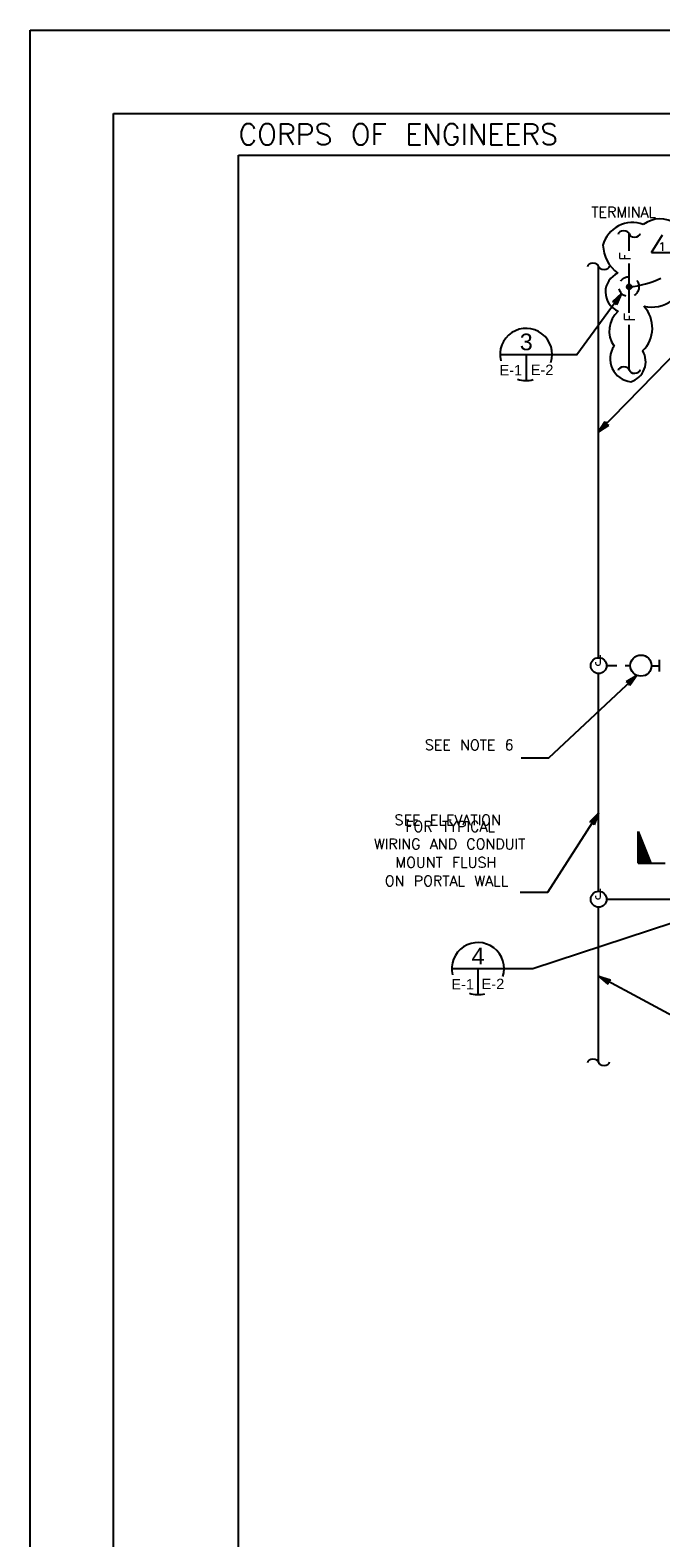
# Model space of a CAD drawing. Extents: x -28.6 to 13.4, y -12 to 18.
# Tile 2 of 6: x -28.6 to -21, y -0.1 to 18. Entities that reach past the tile are written whole.
import ezdxf
from ezdxf.enums import TextEntityAlignment as Align

# ---------------------------------------------------------------- set-up
doc = ezdxf.new("R2010")
doc.units = 0
doc.header["$MEASUREMENT"] = 0
doc.linetypes.add('HIDDEN2', pattern=[0.1875, 0.125, -0.0625])
doc.layers.add('01', color=7, linetype='CONTINUOUS')
doc.layers.add('02', color=7, linetype='CONTINUOUS')
doc.styles.add('ARIAL', font='Arial')
doc.styles.add('TXT_SHX', font='txt.shx')

msp = doc.modelspace()

# ---------------------------------------------------------------- linework, layer by layer
at = {"layer": '01', "color": 7, "linetype": 'CONTINUOUS'}
for p, q in [((-28.555, 17.982), (13.445, 17.982)), ((-28.555, -12.018), (-28.555, 17.982)), ((-27.555, -11.018), (-27.555, 16.982)), ((-27.555, 16.982), (12.445, 16.982)), ((-26.055, 16.482), (11.945, 16.482)), ((-26.055, -10.518), (-26.055, 16.482)), ((-19.098, 15.868), (-21.737, 13.16)), ((-21.369, 15.333), (-21.369, 15.532)), ((-21.737, 10.448), (-21.737, 15.143)), ((-21.369, 14.59), (-21.369, 15.182)), ((-21.996, 14.089), (-21.46, 14.82)), ((-21.46, 14.82), (-21.57, 14.722)), ((-21.537, 14.715), (-21.57, 14.722)), ((-21.482, 14.79), (-21.554, 14.726)), ((-21.532, 14.722), (-21.554, 14.726)), ((-21.503, 14.761), (-21.537, 14.73)), ((-21.527, 14.728), (-21.537, 14.73)), ((-21.52, 14.686), (-21.537, 14.715)), ((-21.521, 14.703), (-21.532, 14.722)), ((-21.522, 14.719), (-21.527, 14.728)), ((-21.503, 14.761), (-21.522, 14.719)), ((-21.482, 14.79), (-21.521, 14.703)), ((-21.46, 14.82), (-21.52, 14.686)), ((-21.369, 13.905), (-21.369, 14.446)), ((-22.294, 14.089), (-21.994, 14.089)), ((-21.737, 13.16), (-21.659, 13.285)), ((-21.737, 13.16), (-21.614, 13.241)), ((-21.711, 13.186), (-21.66, 13.268)), ((-21.711, 13.186), (-21.631, 13.24)), ((-21.686, 13.212), (-21.662, 13.251)), ((-21.686, 13.212), (-21.648, 13.238)), ((-21.662, 13.251), (-21.657, 13.242)), ((-21.66, 13.268), (-21.652, 13.247)), ((-21.659, 13.285), (-21.646, 13.253)), ((-21.657, 13.242), (-21.648, 13.238)), ((-21.652, 13.247), (-21.631, 13.24)), ((-21.646, 13.253), (-21.614, 13.241)), ((-21.103, 10.353), (-21.004, 10.353)), ((-21.004, 10.285), (-21.004, 10.424)), ((-22.335, 9.246), (-21.278, 10.237)), ((-21.737, 7.644), (-21.737, 10.259)), ((-21.278, 10.237), (-21.404, 10.161)), ((-21.373, 10.148), (-21.404, 10.161)), ((-21.305, 10.212), (-21.387, 10.162)), ((-21.367, 10.154), (-21.387, 10.162)), ((-21.362, 10.116), (-21.373, 10.148)), ((-21.331, 10.187), (-21.37, 10.163)), ((-21.361, 10.159), (-21.37, 10.163)), ((-21.36, 10.133), (-21.367, 10.154)), ((-21.278, 10.237), (-21.362, 10.116)), ((-21.357, 10.149), (-21.361, 10.159)), ((-21.305, 10.212), (-21.36, 10.133)), ((-21.331, 10.187), (-21.357, 10.149)), ((-22.667, 9.246), (-22.335, 9.246)), ((-22.347, 7.633), (-21.737, 8.581)), ((-21.737, 8.581), (-21.841, 8.477)), ((-21.757, 8.55), (-21.825, 8.482)), ((-21.777, 8.52), (-21.808, 8.487)), ((-21.777, 8.52), (-21.792, 8.476)), ((-21.757, 8.55), (-21.791, 8.46)), ((-21.737, 8.581), (-21.789, 8.443)), ((-21.807, 8.472), (-21.841, 8.477)), ((-21.803, 8.478), (-21.825, 8.482)), ((-21.799, 8.485), (-21.808, 8.487)), ((-21.789, 8.443), (-21.807, 8.472)), ((-21.791, 8.46), (-21.803, 8.478)), ((-21.792, 8.476), (-21.799, 8.485)), ((-22.679, 7.633), (-22.347, 7.633)), ((-21.737, 5.588), (-21.737, 7.453)), ((-21.641, 7.552), (-20.85, 7.552)), ((-22.525, 6.717), (-20.844, 7.27)), ((-22.872, 6.717), (-22.525, 6.717)), ((-19.282, 5.307), (-21.737, 6.624)), ((-21.737, 6.624), (-21.595, 6.583)), ((-21.737, 6.624), (-21.625, 6.529)), ((-21.704, 6.607), (-21.612, 6.58)), ((-21.704, 6.607), (-21.631, 6.544)), ((-21.673, 6.589), (-21.637, 6.56)), ((-21.673, 6.589), (-21.628, 6.577)), ((-21.628, 6.577), (-21.637, 6.57)), ((-21.637, 6.57), (-21.637, 6.56)), ((-21.629, 6.566), (-21.631, 6.544)), ((-21.612, 6.58), (-21.629, 6.566)), ((-21.622, 6.563), (-21.625, 6.529)), ((-21.595, 6.583), (-21.622, 6.563))]:
    msp.add_line(p, q, dxfattribs=at)
at = {"layer": '01', "color": 3, "linetype": 'CONTINUOUS'}
for q in [(-20.97, 15.524), (-20.837, 15.315)]:
    msp.add_line((-21.103, 15.315), q, dxfattribs=at)
at = {"layer": '01', "color": 7, "linetype": 'HIDDEN2'}
msp.add_line((-21.641, 10.355), (-21.356, 10.355), dxfattribs=at)
msp.add_circle((-21.372, 14.902), 0.12, dxfattribs=at)
at = {"layer": '01', "color": 7, "linetype": 'CONTINUOUS'}
for centre, radius in [((-21.369, 14.901), 0.0289), ((-21.369, 14.901), 0.0224), ((-21.369, 14.901), 0.0164), ((-21.369, 14.901), 0.00831), ((-21.736, 10.354), 0.0953), ((-21.229, 10.354), 0.127), ((-21.736, 7.549), 0.0953)]:
    msp.add_circle(centre, radius, dxfattribs=at)
at = {"layer": '01', "color": 3, "linetype": 'CONTINUOUS'}
for centre, radius, start, end in [((-21.332, 15.308), 0.364, 68.792, 164.9798), ((-20.998, 15.388), 0.329, 54.5279, 127.8743), ((-21.239, 15.42), 0.445, 182.2444, 233.2314), ((-21.408, 14.838), 0.246, 113.1989, 247.7506), ((-21.101, 15.07), 0.412, 256.9259, 356.0814), ((-21.472, 14.407), 0.381, 313.8437, 43.1842), ((-21.294, 14.373), 0.315, 131.2252, 215.366), ((-21.323, 14.036), 0.275, 145.7596, 264.2197), ((-21.421, 14.002), 0.25, 286.3075, 31.3519)]:
    msp.add_arc(centre, radius, start, end, dxfattribs=at)
at = {"layer": '01', "color": 7, "linetype": 'CONTINUOUS'}
msp.add_arc((-21.46, 15.971), 1.074, 274.8592, 295.8999, dxfattribs=at)
for centre, major_axis in [((-21.435, 15.531), (-0.066, -0.001)), ((-21.303, 15.541), (0.066, 0.001)), ((-21.803, 15.142), (-0.066, -0.001)), ((-21.671, 15.152), (0.066, 0.001)), ((-21.435, 13.896), (-0.066, -0.001)), ((-21.303, 13.906), (0.066, 0.001)), ((-21.803, 5.587), (-0.066, -0.001)), ((-21.671, 5.597), (0.066, 0.001))]:
    msp.add_ellipse(centre, major_axis=major_axis, ratio=0.652068, start_param=3.141593, end_param=6.283185, dxfattribs=at)
at = {"layer": '02', "color": 7, "linetype": 'CONTINUOUS'}
for p, q in [((-22.918, 14.089), (-22.294, 14.089)), ((-22.606, 14.089), (-22.606, 13.777)), ((-21.261, 7.984), (-21.261, 8.363)), ((-21.261, 8.363), (-21.111, 7.984)), ((-21.261, 8.332), (-21.123, 7.984)), ((-21.261, 8.299), (-21.136, 7.984)), ((-21.261, 8.276), (-21.145, 7.984)), ((-21.261, 8.24), (-21.159, 7.984)), ((-21.261, 8.206), (-21.173, 7.984)), ((-21.261, 8.165), (-21.189, 7.984)), ((-21.261, 8.138), (-21.2, 7.984)), ((-21.261, 8.106), (-21.212, 7.984)), ((-21.261, 8.077), (-21.224, 7.984)), ((-21.261, 8.048), (-21.235, 7.984)), ((-21.261, 8.028), (-21.243, 7.984)), ((-21.261, 8.001), (-21.254, 7.984)), ((-21.261, 7.984), (-20.937, 7.984)), ((-23.496, 6.717), (-22.872, 6.717)), ((-23.184, 6.717), (-23.184, 6.405))]:
    msp.add_line(p, q, dxfattribs=at)
for centre, start, end in [((-22.606, 14.089), 341.9698, 193.8121), ((-22.606, 14.089), 251.0405, 285.7467), ((-23.184, 6.717), 341.9698, 193.8121), ((-23.184, 6.717), 251.0405, 285.7467)]:
    msp.add_arc(centre, 0.313, start, end, dxfattribs=at)

# ---------------------------------------------------------------- texts
at = {"layer": '01', "color": 7, "linetype": 'CONTINUOUS', "style": 'TXT_SHX'}
msp.add_text('CORPS OF ENGINEERS', height=0.25, dxfattribs=at).set_placement((-26.055, 16.607))
for s, p in [('TERMINAL', (-21.435, 15.735)), ('J', (-21.737, 10.355)), ('SEE NOTE 6', (-23.288, 9.339)), ('SEE ELEVATION', (-23.546, 8.439)), ('FOR TYPICAL', (-23.516, 8.36)), ('WIRING AND CONDUIT', (-23.523, 8.15)), ('MOUNT FLUSH', (-23.569, 7.929)), ('ON PORTAL WALL', (-23.56, 7.707)), ('J', (-21.737, 7.55))]:
    msp.add_text(s, height=0.125, dxfattribs=at).set_placement(p, align=Align.CENTER)
at = {"layer": '01', "color": 3, "linetype": 'CONTINUOUS', "style": 'TXT_SHX'}
msp.add_text('1', height=0.1, dxfattribs=at).set_placement((-20.976, 15.334), align=Align.CENTER)
at = {"layer": '01', "color": 7, "linetype": 'CONTINUOUS', "style": 'TXT_SHX'}
for p in [(-21.355, 15.266), (-21.3, 14.537)]:
    msp.add_text('F', height=0.125, rotation=90, dxfattribs=at).set_placement(p, align=Align.CENTER)
at = {"layer": '02', "color": 7, "linetype": 'CONTINUOUS', "style": 'ARIAL'}
for s, height, p in [('3', 0.2, (-22.604, 14.14)), ('E-1', 0.125, (-22.789, 13.838)), ('E-2', 0.125, (-22.414, 13.842)), ('4', 0.2, (-23.182, 6.768)), ('E-1', 0.125, (-23.367, 6.466)), ('E-2', 0.125, (-23.004, 6.47))]:
    msp.add_text(s, height=height, dxfattribs=at).set_placement(p, align=Align.CENTER)

doc.saveas('drawing.dxf')
